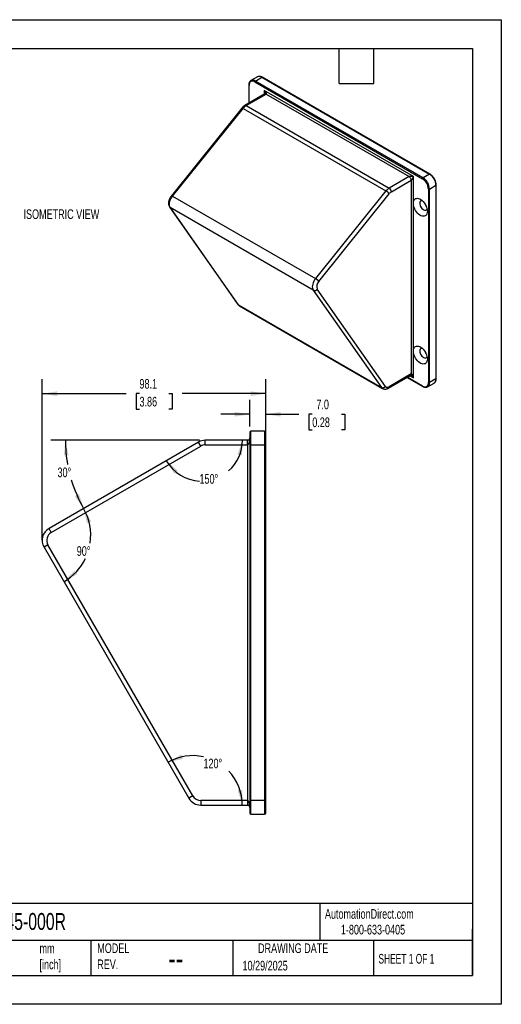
# Model space of a CAD drawing. Header units: millimetres. Extents: x 0 to 559, y 0 to 432.
# Tile 2 of 2: x 347 to 559, y 0 to 432. Entities that reach past the tile are written whole.
import ezdxf

# ---------------------------------------------------------------- set-up
doc = ezdxf.new("R2010")
doc.units = ezdxf.units.MM
doc.header["$LTSCALE"] = 2
doc.layers.add('DIMENSIONS', color=140, linetype='Continuous', lineweight=25)
doc.layers.add('TEXT', color=140, linetype='Continuous', lineweight=25)
doc.styles.add('SLDTEXTSTYLE0', font='TXT', dxfattribs={"width": 0.7})
doc.styles.add('SLDTEXTSTYLE1', font='TXT', dxfattribs={"width": 0.65})
doc.dimstyles.new('SLDDIMSTYLE1', dxfattribs={"dimtxt": 4.316016, "dimasz": 6.604, "dimexe": 0, "dimexo": 0.0625, "dimgap": 1.079004, "dimtad": 0, "dimtih": 1, "dimtoh": 1, "dimdec": 1, "dimrnd": 1e-09, "dimzin": 4, "dimdsep": 46, "dimtxsty": 'SLDTEXTSTYLE0', "dimsah": 1, "dimcen": 0.09, "dimadec": 0, "dimazin": 1, "dimtfac": 1, "dimtdec": 1, "dimtmove": 0, "dimatfit": 0, "dimfxl": 0, "dimfrac": 2, "dimtolj": 1, "dimtzin": 12, "dimarcsym": 0})
doc.dimstyles.new('SLDDIMSTYLE5', dxfattribs={"dimtxt": 4.316016, "dimasz": 6.604, "dimexe": 0, "dimexo": 0.0625, "dimgap": 1.079004, "dimtad": 0, "dimtih": 1, "dimtoh": 1, "dimdec": 1, "dimrnd": 1e-09, "dimzin": 12, "dimdsep": 46, "dimtxsty": 'SLDTEXTSTYLE0', "dimsah": 1, "dimcen": 0.09, "dimadec": 0, "dimazin": 3, "dimtfac": 1, "dimtdec": 1, "dimtofl": 0, "dimtmove": 0, "dimatfit": 3, "dimfxl": 0, "dimfrac": 2, "dimtolj": 1, "dimtzin": 12, "dimarcsym": 0})
doc.dimstyles.new('SLDDIMSTYLE6', dxfattribs={"dimtxt": 4.316016, "dimasz": 6.604, "dimexe": 0, "dimexo": 0.0625, "dimgap": 1.079004, "dimtad": 0, "dimtih": 1, "dimtoh": 1, "dimdec": 4, "dimlfac": 2, "dimzin": 12, "dimdsep": 46, "dimtxsty": 'SLDTEXTSTYLE0', "dimsah": 1, "dimcen": 0.09, "dimadec": 0, "dimazin": 3, "dimtfac": 1, "dimtdec": 0, "dimtofl": 0, "dimtmove": 0, "dimatfit": 3, "dimfxl": 0, "dimfrac": 2, "dimtolj": 1, "dimtzin": 12, "dimarcsym": 0})

# ---------------------------------------------------------------- blocks, each defined once
blk = doc.blocks.new('_D_10')
at = {"layer": 'DIMENSIONS'}
for p, q in [((357.3, 206.04), (357.3, 274.16)), ((455.42, 247.9), (455.42, 274.16)), ((357.3, 267.81), (394.16, 267.81)), ((400.01, 267.81), (398.56, 267.81)), ((398.56, 267.81), (398.56, 260.95)), ((412.84, 267.81), (414.29, 267.81)), ((414.29, 267.81), (414.29, 260.95)), ((455.42, 267.81), (418.69, 267.81)), ((398.56, 260.95), (400.01, 260.95)), ((414.29, 260.95), (412.84, 260.95))]:
    blk.add_line(p, q, dxfattribs=at)
for points in [[(357.3, 267.81), (363.91, 266.79), (363.91, 268.83)], [(455.42, 267.81), (448.82, 268.83), (448.82, 266.79)]]:
    blk.add_solid(points, dxfattribs=at)
at = {"layer": 'DIMENSIONS', "char_height": 4.233, "attachment_point": 1, "style": 'SLDTEXTSTYLE0'}
for s, insert in [('98.1', (400.01, 274.23)), ('3.86', (400.01, 266.41))]:
    blk.add_mtext(s, dxfattribs=dict(at, insert=insert))
blk = doc.blocks.new('_D_11')
at = {"layer": 'DIMENSIONS'}
blk.add_line((426.35, 247.36), (361.14, 247.36), dxfattribs=at)
for start, end in [(180, 190.1714), (196.9371, 210)]:
    blk.add_arc((427.28, 247.36), 59.79, start, end, dxfattribs=at)
for points in [[(367.49, 247.36), (366.84, 240.71), (368.87, 240.83)], [(375.5, 217.47), (373.42, 223.82), (371.61, 222.9)]]:
    blk.add_solid(points, dxfattribs=at)
at = {"layer": 'DIMENSIONS', "insert": (364.03, 235.4), "char_height": 4.233, "attachment_point": 1, "style": 'SLDTEXTSTYLE0'}
blk.add_mtext('30°', dxfattribs=at)
blk = doc.blocks.new('_D_12')
at = {"layer": 'DIMENSIONS'}
for start, end in [(351.7106, 30), (300, 334.1436)]:
    blk.add_arc((355.11, 205.69), 23.5, start, end, dxfattribs=at)
for points in [[(375.45, 217.44), (377, 210.94), (378.88, 211.71)], [(366.85, 185.35), (372.69, 188.6), (371.44, 190.2)]]:
    blk.add_solid(points, dxfattribs=at)
at = {"layer": 'DIMENSIONS', "insert": (372.47, 200.9), "char_height": 4.233, "attachment_point": 1, "style": 'SLDTEXTSTYLE0'}
blk.add_mtext('90°', dxfattribs=at)
blk = doc.blocks.new('_D_13')
at = {"layer": 'DIMENSIONS'}
for start, end in [(77.6143, 120), (0, 43.4712)]:
    blk.add_arc((423.42, 87.36), 21.7, start, end, dxfattribs=at)
for points in [[(412.57, 106.16), (419.09, 107.64), (418.34, 109.53)], [(445.12, 87.36), (445.16, 94.05), (443.15, 93.75)]]:
    blk.add_solid(points, dxfattribs=at)
at = {"layer": 'DIMENSIONS', "insert": (428.08, 107.75), "char_height": 4.233, "attachment_point": 1, "style": 'SLDTEXTSTYLE0'}
blk.add_mtext('120°', dxfattribs=at)
blk = doc.blocks.new('_D_14')
at = {"layer": 'DIMENSIONS'}
for p, q in [((448.42, 253.4), (448.42, 265.11)), ((455.42, 253.4), (455.42, 265.11)), ((448.42, 258.76), (435.72, 258.76)), ((455.42, 258.76), (469.99, 258.76)), ((475.84, 258.76), (474.39, 258.76)), ((474.39, 258.76), (474.39, 251.9)), ((488.67, 258.76), (490.12, 258.76)), ((490.12, 258.76), (490.12, 251.9)), ((474.39, 251.9), (475.84, 251.9)), ((490.12, 251.9), (488.67, 251.9))]:
    blk.add_line(p, q, dxfattribs=at)
for points in [[(448.42, 258.76), (441.82, 259.78), (441.82, 257.75)], [(455.42, 258.76), (462.03, 257.75), (462.03, 259.78)]]:
    blk.add_solid(points, dxfattribs=at)
at = {"layer": 'DIMENSIONS', "char_height": 4.233, "attachment_point": 1, "style": 'SLDTEXTSTYLE0'}
for s, insert in [('7.0', (477.64, 265.19)), ('0.28', (475.84, 257.36))]:
    blk.add_mtext(s, dxfattribs=dict(at, insert=insert))
blk = doc.blocks.new('_D_15')
at = {"layer": 'DIMENSIONS'}
for start, end in [(311.3361, 0), (210, 267.0037)]:
    blk.add_arc((427.28, 247.36), 17.89, start, end, dxfattribs=at)
for points in [[(445.17, 247.36), (443.01, 241.04), (445.01, 240.68)], [(411.78, 238.42), (415.26, 232.71), (416.82, 234.02)]]:
    blk.add_solid(points, dxfattribs=at)
at = {"layer": 'DIMENSIONS', "insert": (426.34, 232.53), "char_height": 4.233, "attachment_point": 1, "style": 'SLDTEXTSTYLE0'}
blk.add_mtext('150°', dxfattribs=at)

msp = doc.modelspace()

# ---------------------------------------------------------------- linework, layer by layer
at = {"color": 7, "linetype": 'Continuous'}
for p, q in [((0.00494, 431.805348), (558.80494, 431.805348)), ((558.80494, 431.805348), (558.80494, 0.005348)), ((558.80494, 0.005348), (0.00494, 0.005348))]:
    msp.add_line(p, q, dxfattribs=at)
for p, q in [((451.747192, 406.735361), (448.918765, 405.102545)), ((450.918603, 404.904512), (453.74703, 406.537329)), ((453.74703, 406.537329), (527.286135, 364.084107)), ((527.452788, 364.10061), (453.913683, 406.553831)), ((447.992544, 403.135097), (447.992544, 395.229602)), ((448.090175, 395.285963), (448.090175, 402.999029)), ((448.961545, 405.126206), (448.918765, 405.102545)), ((450.6829, 404.496264), (524.222005, 362.043042)), ((524.457708, 362.451291), (450.918603, 404.904512)), ((454.966035, 399.255313), (446.228129, 394.211027)), ((446.894741, 394.145016), (455.632648, 399.189302)), ((520.215067, 362.995297), (454.689839, 400.822207)), ((454.689839, 400.822207), (454.689839, 399.095868)), ((455.632648, 399.189302), (518.329449, 362.995209)), ((444.912736, 393.055674), (413.995256, 354.594623)), ((446.894741, 394.145016), (509.591543, 357.950923)), ((414.563048, 354.429973), (445.480528, 392.891025)), ((445.480528, 392.891025), (508.177329, 356.696932)), ((518.329449, 362.995209), (509.591543, 357.950923)), ((520.215067, 351.291546), (520.215067, 362.995297)), ((527.286135, 364.084107), (524.457708, 362.451291)), ((510.534352, 356.31793), (519.272258, 361.362216)), ((519.272258, 361.362216), (519.272258, 276.441971)), ((527.286135, 357.552311), (530.114562, 359.185127)), ((530.114562, 359.185127), (530.114562, 274.264883)), ((530.212193, 274.400951), (530.212193, 359.321195)), ((414.563048, 354.429973), (477.259849, 318.23588)), ((508.177329, 356.696932), (477.259849, 318.23588)), ((478.674062, 317.020884), (509.591543, 355.481936)), ((526.81473, 357.552311), (526.81473, 272.632067)), ((527.286135, 272.632067), (527.286135, 357.552311)), ((520.215067, 286.512641), (520.215067, 351.291546)), ((413.253411, 349.619687), (443.228082, 306.971106)), ((476.224573, 313.176566), (413.527771, 349.370659)), ((443.502443, 306.722078), (413.527771, 349.370659)), ((476.224573, 313.176566), (506.199244, 270.527986)), ((507.95855, 270.999427), (477.983878, 313.648008)), ((443.502443, 306.722078), (506.199244, 270.527986)), ((443.952095, 306.305025), (506.648896, 270.110932)), ((520.215067, 274.80889), (520.215067, 286.512641)), ((519.272258, 276.441971), (509.591543, 270.853413)), ((509.315346, 270.242954), (518.996061, 275.831512)), ((517.443491, 274.935232), (524.291055, 270.982217)), ((524.222005, 271.134832), (517.541149, 274.991608)), ((518.719852, 275.672059), (520.215067, 274.80889)), ((526.457545, 270.800688), (529.285972, 272.433504)), ((530.114562, 274.264883), (527.286135, 272.632067)), ((529.364827, 272.482765), (529.285972, 272.433504)), ((526.414765, 270.777026), (526.457545, 270.800688)), ((448.422994, 250.863918), (448.422994, 245.363918)), ((448.922994, 245.363918), (448.922994, 251.363918)), ((454.922994, 251.363918), (448.922994, 251.363918)), ((454.922994, 251.363918), (454.922994, 245.363918)), ((455.422994, 245.363918), (455.422994, 250.863918)), ((425.887095, 246.56007), (360.301215, 208.694045)), ((426.887095, 244.82802), (425.887095, 246.56007)), ((428.887095, 245.363918), (428.887095, 247.363918)), ((447.422994, 247.363918), (428.887095, 247.363918)), ((361.301215, 206.961994), (426.887095, 244.82802)), ((428.887095, 245.363918), (447.422994, 245.363918)), ((447.422994, 245.363918), (447.422994, 89.363918)), ((448.422994, 245.363918), (448.422994, 89.363918)), ((448.922994, 245.363918), (448.422994, 245.363918)), ((448.922994, 89.363918), (448.922994, 245.363918)), ((448.922994, 245.363918), (454.922994, 245.363918)), ((454.922994, 245.363918), (454.922994, 89.363918)), ((455.422994, 245.363918), (454.922994, 245.363918)), ((455.422994, 89.363918), (455.422994, 245.363918)), ((361.301215, 206.961994), (360.301215, 208.694045)), ((359.837114, 201.497893), (358.105063, 200.497893)), ((358.105063, 200.497893), (421.690943, 90.363918)), ((423.422994, 91.363918), (359.837114, 201.497893)), ((423.422994, 91.363918), (421.690943, 90.363918)), ((447.422994, 89.363918), (426.887095, 89.363918)), ((426.887095, 89.363918), (426.887095, 87.363918)), ((426.887095, 87.363918), (447.422994, 87.363918)), ((448.422994, 89.363918), (448.922994, 89.363918)), ((448.422994, 89.363918), (448.422994, 83.863918)), ((454.922994, 89.363918), (448.922994, 89.363918)), ((448.922994, 83.363918), (448.922994, 89.363918)), ((454.922994, 89.363918), (454.922994, 83.363918)), ((454.922994, 89.363918), (455.422994, 89.363918)), ((455.422994, 83.863918), (455.422994, 89.363918)), ((448.922994, 83.363918), (454.922994, 83.363918))]:
    msp.add_line(p, q)
at = {"flags": 128}
for points in [[(413.527771, 349.370659), (413.319409, 349.766362), (413.191804, 350.242628), (413.148834, 350.784985), (413.191804, 351.376954), (413.319409, 352.000549), (413.527771, 352.636822), (413.81056, 353.266441), (414.159183, 353.870273), (414.563048, 354.429973)], [(520.215067, 351.291546), (520.256858, 351.849813), (520.38109, 352.344601), (520.584375, 352.762414), (520.861168, 353.091855), (521.203918, 353.323938), (521.603277, 353.452332), (522.04835, 353.473535), (522.526997, 353.386968), (523.026163, 353.194993), (523.53223, 352.902846), (524.031396, 352.518497), (524.510043, 352.052429), (524.955116, 351.517356), (525.354475, 350.927873), (525.697225, 350.300059), (525.974018, 349.65104), (526.177303, 348.998518), (526.301535, 348.360295), (526.343326, 347.753777), (526.301535, 347.19551), (526.177303, 346.700722), (525.974018, 346.282909), (525.697225, 345.953468), (525.354475, 345.721385), (524.955116, 345.592991), (524.510043, 345.571788), (524.031396, 345.658355), (523.53223, 345.85033), (523.026163, 346.142476), (522.526997, 346.526826), (522.04835, 346.992894), (521.603277, 347.527967), (521.203918, 348.11745), (520.861168, 348.745264), (520.584375, 349.394283), (520.38109, 350.046804), (520.256858, 350.685028), (520.215067, 351.291546)], [(524.097973, 352.459672), (523.977538, 352.468915), (523.664704, 352.422522), (523.403454, 352.271657), (523.206887, 352.023883), (523.084861, 351.691626), (523.043494, 351.291546)], [(523.043494, 351.291546), (523.084861, 350.843704), (523.206887, 350.370559), (523.403454, 349.895834), (523.664704, 349.443335), (523.977538, 349.035752), (524.326269, 348.693522), (524.69341, 348.433808), (525.060551, 348.269631), (525.409282, 348.209224), (525.722116, 348.255617), (525.983366, 348.406482), (526.179933, 348.654256), (526.232039, 348.762961)], [(413.253222, 349.619955), (413.359527, 349.496358), (413.527771, 349.370659)], [(477.259849, 318.23588), (476.855984, 317.67618), (476.507362, 317.072348), (476.224573, 316.442729), (476.01621, 315.806456), (475.888605, 315.182861), (475.845635, 314.590892), (475.888605, 314.048535), (476.01621, 313.572269), (476.224573, 313.176566)], [(443.228082, 306.971106), (443.334198, 306.847777), (443.502443, 306.722078)], [(520.215067, 286.512641), (520.256858, 287.070908), (520.38109, 287.565697), (520.584375, 287.98351), (520.861168, 288.312951), (521.203918, 288.545034), (521.603277, 288.673428), (522.04835, 288.69463), (522.526997, 288.608064), (523.026163, 288.416089), (523.53223, 288.123942), (524.031396, 287.739593), (524.510043, 287.273525), (524.955116, 286.738452), (525.354475, 286.148968), (525.697225, 285.521154), (525.974018, 284.872135), (526.177303, 284.219614), (526.301535, 283.58139), (526.343326, 282.974873), (526.301535, 282.416606), (526.177303, 281.921818), (525.974018, 281.504004), (525.697225, 281.174563), (525.354475, 280.94248), (524.955116, 280.814086), (524.510043, 280.792884), (524.031396, 280.87945), (523.53223, 281.071425), (523.026163, 281.363572), (522.526997, 281.747921), (522.04835, 282.213989), (521.603277, 282.749062), (521.203918, 283.338546), (520.861168, 283.96636), (520.584375, 284.615379), (520.38109, 285.2679), (520.256858, 285.906124), (520.215067, 286.512641)], [(524.097973, 287.680767), (523.977538, 287.690011), (523.664704, 287.643618), (523.403454, 287.492752), (523.206887, 287.244979), (523.084861, 286.912721), (523.043494, 286.512641)], [(523.043494, 286.512641), (523.084861, 286.0648), (523.206887, 285.591654), (523.403454, 285.11693), (523.664704, 284.664431), (523.977538, 284.256847), (524.326269, 283.914618), (524.69341, 283.654903), (525.060551, 283.490726), (525.409282, 283.43032), (525.722116, 283.476712), (525.983366, 283.627578), (526.179933, 283.875352), (526.232039, 283.984056)]]:
    msp.add_lwpolyline(points, dxfattribs=at)
for centre, radius, start, end in [((452.575636, 404.904694), 2.009393, 54.341062, 114.34847957), ((453.84467, 406.401035), 0.167659, 65.69288095, 125.61757748), ((448.159373, 403.151744), 0.167661, 185.71059075, 245.62396532), ((449.670781, 403.255429), 1.601267, 50.79671476, 189.21403699), ((449.747263, 403.313276), 1.975872, 53.64250535, 113.4317534), ((451.194639, 404.472977), 0.512268, 122.60547834, 177.39452151), ((445.027319, 392.389474), 0.675982, 47.89855824, 99.75906701), ((449.5846, 389.687025), 5.206632, 121.10589935, 142.02126514), ((446.504162, 393.599786), 0.670693, 54.38378983, 114.29142383), ((527.38378, 363.9478), 0.167673, 65.70793374, 125.61626614), ((523.999651, 358.920668), 6.120627, 2.47639804, 57.52360211), ((524.733744, 362.019755), 0.512268, 122.60547834, 177.39452151), ((521.185605, 357.296155), 5.634951, 2.60547849, 57.39452166), ((521.171243, 357.287863), 6.120607, 2.4763037, 57.52369644), ((530.045365, 359.337842), 0.16766, 294.376012, 354.2896695), ((414.109838, 353.928422), 0.675982, 47.89855824, 99.75906701), ((512.281401, 353.492932), 5.206632, 121.10589935, 142.02126514), ((505.626514, 352.297326), 5.085586, 38.77054599, 59.89559247), ((508.487397, 356.224782), 2.049073, 2.60547849, 57.39452166), ((512.327591, 353.345936), 3.471088, 121.10589935, 142.02126514), ((527.050433, 358.007215), 0.512341, 242.60967224, 297.39032776), ((528.882836, 352.757574), 4.007414, 203.53520806, 216.45941541), ((474.709034, 313.836274), 5.085586, 38.77054599, 59.89559247), ((480.929909, 314.802222), 3.164065, 135.47612672, 201.39455797), ((476.812856, 314.499608), 1.447935, 246.02795745, 323.97431472), ((444.653288, 307.511953), 1.395831, 214.46346863, 239.84455057), ((528.882836, 287.978669), 4.007414, 203.53520806, 216.45941541), ((525.234124, 272.375667), 1.601267, 230.79671476, 9.21403699), ((525.286224, 272.433774), 2.009717, 305.64975653, 5.66242386), ((527.050433, 273.08697), 0.512341, 242.60967224, 297.39032776), ((528.133502, 274.049548), 1.992729, 308.16358209, 6.20352287), ((530.045374, 274.417586), 0.167646, 294.37465829, 354.30520075), ((506.787527, 271.851028), 1.447935, 246.02795745, 323.97431472), ((507.349204, 271.317022), 1.394628, 214.45567822, 240.38551777), ((508.849709, 271.761432), 1.172525, 220.53279586, 309.24816808), ((508.957355, 270.772647), 0.63931, 304.03708483, 7.25776404), ((524.3889, 271.11841), 0.167701, 174.380403, 234.29298738), ((448.922994, 250.863918), 0.5, 90, 180), ((454.922994, 250.863918), 0.5, 0, 90), ((428.887095, 241.363918), 6, 90, 120), ((428.887095, 241.363918), 4, 90, 120), ((363.301215, 203.497893), 6, 120, 210), ((363.301215, 203.497893), 4, 120, 210), ((426.887095, 93.363918), 4, 210, 270), ((426.887095, 93.363918), 6, 210, 270), ((448.922994, 83.863918), 0.5, 180, 270), ((454.922994, 83.863918), 0.5, 270, 0)]:
    msp.add_arc(centre, radius, start, end)
for points, knots in [([(453.913683, 406.553831), (453.829053, 406.600074), (453.584141, 406.733899), (453.176103, 406.884255), (452.701097, 406.96735), (452.254795, 406.936302), (451.918662, 406.844066), (451.758427, 406.73172), (451.713153, 406.699976)], [0, 0, 0, 0, 0.109135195, 0.3158303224, 0.5223141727, 0.7253976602, 0.9224106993, 1, 1, 1, 1]), ([(448.971669, 405.123985), (448.871563, 405.065597), (448.65473, 404.939126), (448.39387, 404.639223), (448.183307, 404.260767), (448.046413, 403.81317), (447.99661, 403.425949), (447.993329, 403.191257), (447.992544, 403.135097)], [0, 0, 0, 0, 0.1618674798, 0.3506127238, 0.5411419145, 0.7366154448, 0.9369745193, 1, 1, 1, 1]), ([(455.632648, 399.189302), (455.694354, 399.224924), (455.718905, 399.296143), (455.691375, 399.498102), (455.638663, 399.629359), (455.377266, 400.082515), (455.060079, 400.465958), (454.689839, 400.822207)], [0, 0, 0, 0, 0.25, 0.25, 0.5, 0.5, 1, 1, 1, 1]), ([(454.689839, 400.822207), (454.739768, 400.5748), (454.832907, 400.113285), (454.90844, 399.622066), (454.884187, 399.386393), (454.883718, 399.381843)], [0, 0, 0, 0, 0.5312231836, 0.9909495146, 1, 1, 1, 1]), ([(454.884948, 399.38286), (454.882279, 399.327175), (454.878627, 399.250975), (454.869441, 399.209333), (454.866967, 399.198122)], [0, 0, 0, 0, 0.7307601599, 1, 1, 1, 1]), ([(454.966044, 399.255293), (455.063403, 399.290498), (455.258142, 399.360915), (455.507804, 399.24651), (455.632648, 399.189302)], [0, 0, 0, 0, 0.4999489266, 1, 1, 1, 1]), ([(446.228129, 394.211027), (446.129898, 394.150793), (445.862048, 393.986552), (445.450953, 393.649962), (445.118306, 393.306699), (444.947553, 393.09819), (444.912736, 393.055674)], [0, 0, 0, 0, 0.2043098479, 0.5570963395, 0.9096895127, 1, 1, 1, 1]), ([(520.215067, 362.995297), (520.029947, 363.030908), (519.832559, 363.05939), (519.443314, 363.097975), (519.251535, 363.107911), (518.902335, 363.107982), (518.745458, 363.097886), (518.489611, 363.059358), (518.391156, 363.030831), (518.329449, 362.995209)], [0, 0, 0, 0, 0.25, 0.25, 0.5, 0.5, 0.75, 0.75, 1, 1, 1, 1]), ([(519.272258, 361.362216), (519.272258, 361.504729), (519.247719, 361.661352), (519.153263, 361.979211), (519.083382, 362.140321), (518.908849, 362.442621), (518.804266, 362.583692), (518.576227, 362.82441), (518.452862, 362.923964), (518.329449, 362.995209)], [0, 0, 0, 0, 0.25, 0.25, 0.5, 0.5, 0.75, 0.75, 1, 1, 1, 1]), ([(519.272258, 361.362216), (519.333965, 361.397838), (519.407898, 361.468839), (519.569184, 361.671151), (519.65636, 361.801971), (519.830885, 362.104447), (519.918161, 362.275517), (520.079345, 362.631944), (520.15336, 362.81715), (520.215067, 362.995297)], [0, 0, 0, 0, 0.25, 0.25, 0.5, 0.5, 0.75, 0.75, 1, 1, 1, 1]), ([(530.212193, 359.321195), (530.209941, 359.41941), (530.203449, 359.702491), (530.132355, 360.194704), (529.977168, 360.791422), (529.750947, 361.388761), (529.461485, 361.970875), (529.116014, 362.523127), (528.723314, 363.031945), (528.292633, 363.482352), (527.864908, 363.84384), (527.579872, 364.02143), (527.452788, 364.10061)], [0, 0, 0, 0, 0.057048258, 0.1644277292, 0.2716232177, 0.3785860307, 0.4853884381, 0.5921572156, 0.6990199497, 0.8060990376, 0.9135487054, 1, 1, 1, 1]), ([(413.995256, 354.594623), (413.922726, 354.500835), (413.718952, 354.23734), (413.425455, 353.764562), (413.140465, 353.177001), (412.926146, 352.565413), (412.789718, 351.941089), (412.743266, 351.336189), (412.786221, 350.770806), (412.911293, 350.266438), (413.077823, 349.886045), (413.210015, 349.685516), (413.253411, 349.619687)], [0, 0, 0, 0, 0.0629441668, 0.1768423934, 0.2909807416, 0.4059896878, 0.5226540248, 0.6417175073, 0.7504648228, 0.8546227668, 0.952275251, 1, 1, 1, 1]), ([(443.228082, 306.971106), (443.308028, 306.869812), (443.49223, 306.636422), (443.751811, 306.407867), (443.940523, 306.319335), (443.976166, 306.302613)], [0, 0, 0, 0, 0.3834738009, 0.8835527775, 1, 1, 1, 1]), ([(519.272258, 276.441971), (519.256133, 276.311941), (519.223882, 276.05188), (519.098054, 275.851343), (518.996074, 275.831535), (518.996053, 275.831531)], [0, 0, 0, 0, 0.499948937, 0.9998978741, 1, 1, 1, 1]), ([(520.215067, 274.80889), (520.091654, 275.307674), (519.918159, 275.774116), (519.656392, 276.227107), (519.56907, 276.338397), (519.407922, 276.463238), (519.333965, 276.477594), (519.272258, 276.441971)], [0, 0, 0, 0, 0.5, 0.5, 0.75, 0.75, 1, 1, 1, 1]), ([(518.896275, 275.773906), (518.915139, 275.767908), (518.961996, 275.753011), (519.029169, 275.717117), (519.069299, 275.695673)], [0, 0, 0, 0, 0.4025813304, 1, 1, 1, 1]), ([(519.068729, 275.695646), (519.07155, 275.694194), (519.201461, 275.627322), (519.444804, 275.455309), (519.830783, 275.165225), (520.077278, 274.936657), (520.215067, 274.80889)], [0, 0, 0, 0, 0.0063249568, 0.2913327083, 0.6038601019, 1, 1, 1, 1]), ([(529.370995, 272.502211), (529.422952, 272.533632), (529.590397, 272.634895), (529.809706, 272.898473), (530.021752, 273.274825), (530.158232, 273.723009), (530.208134, 274.110091), (530.211409, 274.34479), (530.212193, 274.400951)], [0, 0, 0, 0, 0.0919943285, 0.2964748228, 0.5028879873, 0.7146576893, 0.9317202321, 1, 1, 1, 1]), ([(506.671787, 270.1091), (506.781087, 270.049814), (507.030437, 269.914562), (507.465509, 269.816982), (507.944617, 269.795545), (508.431399, 269.869474), (508.892654, 270.018177), (509.181602, 270.171832), (509.315346, 270.242954)], [0, 0, 0, 0, 0.1348962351, 0.3077440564, 0.4801107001, 0.6566067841, 0.8410556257, 1, 1, 1, 1]), ([(524.291055, 270.982217), (524.375687, 270.935969), (524.620606, 270.802131), (525.028547, 270.65195), (525.503958, 270.568128), (525.948795, 270.601808), (526.254443, 270.677808), (526.387621, 270.767752), (526.404642, 270.779247)], [0, 0, 0, 0, 0.1147247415, 0.332006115, 0.5490653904, 0.7625501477, 0.9696535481, 1, 1, 1, 1]), ([(447.422994, 245.363918), (447.553893, 245.363918), (447.684721, 245.441946), (447.926561, 245.742838), (448.037562, 245.964624), (448.222514, 246.520437), (448.29681, 246.852966), (448.396839, 247.578651), (448.422994, 247.971219), (448.422994, 248.363918)], [0, 0, 0, 0, 0.25, 0.25, 0.5, 0.5, 0.75, 0.75, 1, 1, 1, 1]), ([(448.422994, 248.363918), (448.422994, 248.233018), (448.396839, 248.102162), (448.29681, 247.860267), (448.222514, 247.749424), (448.037562, 247.564153), (447.926561, 247.490225), (447.684721, 247.389927), (447.553893, 247.363918), (447.422994, 247.363918)], [0, 0, 0, 0, 0.25, 0.25, 0.5, 0.5, 0.75, 0.75, 1, 1, 1, 1]), ([(447.422994, 245.363918), (447.422994, 245.625717), (447.422994, 245.887414), (447.422994, 246.371156), (447.422994, 246.593011), (447.422994, 246.963252), (447.422994, 247.111491), (447.422994, 247.311863), (447.422994, 247.363918), (447.422994, 247.363918)], [0, 0, 0, 0, 0.25, 0.25, 0.5, 0.5, 0.75, 0.75, 1, 1, 1, 1]), ([(448.422994, 86.363918), (448.422994, 87.149316), (448.31518, 87.929985), (448.037337, 88.762335), (447.926363, 88.985128), (447.684579, 89.285313), (447.553893, 89.363918), (447.422994, 89.363918)], [0, 0, 0, 0, 0.5, 0.5, 0.75, 0.75, 1, 1, 1, 1]), ([(447.422994, 89.363918), (447.422994, 88.840319), (447.422994, 88.321633), (447.422994, 87.578761), (447.422994, 87.363918), (447.422994, 87.363918)], [0, 0, 0, 0, 0.5, 0.5, 1, 1, 1, 1]), ([(447.422994, 87.363918), (447.455757, 87.36295), (447.524201, 87.360929), (447.665517, 87.338473), (447.830299, 87.284127), (447.997104, 87.189793), (448.149838, 87.0635), (448.216112, 86.966336), (448.252188, 86.913447)], [0, 0, 0, 0, 0.05628077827, 0.11757079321, 0.267821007, 0.45803353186, 0.70498959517, 1, 1, 1, 1])]:
    msp.add_open_spline(points, degree=3, knots=knots)
at = {"layer": 'DIMENSIONS'}
msp.add_line((357.301215, 203.497893), (357.301215, 212.026977), dxfattribs=at)
at = {"layer": 'TEXT'}
for p, q in [((12.7, 419.1), (546.1, 419.1)), ((487.68, 403.86), (487.68, 419.1)), ((502.92, 403.86), (502.92, 419.1)), ((546.1, 419.1), (546.1, 12.7)), ((487.68, 403.86), (502.92, 403.86)), ((546.1, 44.252215), (12.7, 44.252215)), ((479.150755, 44.252215), (479.150755, 27.94)), ((546.1, 12.7), (546.1, 33.02)), ((546.1, 27.94), (12.7, 27.94)), ((378.601335, 27.94), (378.601335, 12.7)), ((440.931025, 27.94), (440.931025, 12.7)), ((502.697498, 27.94), (502.697498, 12.7)), ((12.7, 12.7), (546.1, 12.7))]:
    msp.add_line(p, q, dxfattribs=at)

# ---------------------------------------------------------------- texts
at = {"color": 179, "linetype": 'Continuous', "lineweight": 18, "char_height": 4.23333333, "attachment_point": 1, "style": 'SLDTEXTSTYLE0'}
for s, insert in [('AutomationDirect.com', (481.389918, 41.753063)), ('1-800-633-0405', (488.38316, 34.874048))]:
    msp.add_mtext(s, dxfattribs=dict(at, insert=insert))
at = {"layer": 'DIMENSIONS', "insert": (349.109229, 348.641269), "char_height": 4.23333333, "attachment_point": 1, "style": 'SLDTEXTSTYLE0'}
msp.add_mtext('ISOMETRIC VIEW', dxfattribs=at)
at = {"layer": 'TEXT'}
for s, insert, char_height, attachment_point, style in [('R140-045-000R', (318.415444, 40.046887), 7.40833333, 1, 'SLDTEXTSTYLE0'), ('MODEL ^JREV.', (381.467348, 26.727988), 4.23333333, 1, 'SLDTEXTSTYLE0'), ('DRAWING DATE', (467.450617, 26.727988), 4.23333333, 2, 'SLDTEXTSTYLE0'), ('mm^J[inch]', (356.127624, 26.658288), 4.2333333, 1, 'SLDTEXTSTYLE0'), ('SHEET 1 OF 1', (504.882571, 22.102981), 4.23333333, 1, 'SLDTEXTSTYLE1'), ('--', (412.595876, 25.468524), 10.5833333, 1, 'SLDTEXTSTYLE0'), ('10/29/2025', (445.225617, 19.073562), 4.2333333, 1, 'SLDTEXTSTYLE0')]:
    msp.add_mtext(s, dxfattribs=dict(at, insert=insert, char_height=char_height, attachment_point=attachment_point, style=style))

# ---------------------------------------------------------------- dimensions: what is measured, and where the dimension line sits
at = {"layer": 'DIMENSIONS'}
for base, p1, p2, dimstyle, picture, middle in [((455.422994, 267.809653), (357.301215, 203.497893), (455.422994, 245.363918), 'SLDDIMSTYLE5', '_D_10', (406.425001, 267.809653)), ((455.422994, 258.762219), (448.422994, 250.863918), (455.422994, 250.863918), 'SLDDIMSTYLE1', '_D_14', (482.253165, 258.762219))]:
    dim = msp.add_linear_dim(base=base, p1=p1, p2=p2, dimstyle=dimstyle, dxfattribs=at)
    dim.commit()
    dim.dimension.update_dxf_attribs({"geometry": picture, "text_midpoint": middle, "dimtype": 160})
for base, line1, line2, picture, middle in [((372.309163, 189.691228), ((421.690943, 90.363918), (358.105063, 200.497893)), ((360.301215, 208.694045), (425.887095, 246.56007)), '_D_12', (377.590516, 198.876743)), ((367.725347, 242.063866), ((428.887095, 247.363918), (447.422994, 247.363918)), ((360.301215, 208.694045), (425.887095, 246.56007)), '_D_11', (369.149311, 233.37576)), ((417.930374, 232.106576), ((428.887095, 247.363918), (447.422994, 247.363918)), ((360.301215, 208.694045), (425.887095, 246.56007)), '_D_15', (433.258518, 230.498541)), ((443.580786, 95.400187), ((447.422994, 87.363918), (426.887095, 87.363918)), ((421.690943, 90.363918), (358.105063, 200.497893)), '_D_13', (434.992048, 105.723526))]:
    dim = msp.add_angular_dim_2l(base=base, line1=line1, line2=line2, dimstyle='SLDDIMSTYLE6', dxfattribs=at)
    dim.commit()
    dim.dimension.update_dxf_attribs({"geometry": picture, "text_midpoint": middle, "dimtype": 162})

doc.saveas('drawing.dxf')
